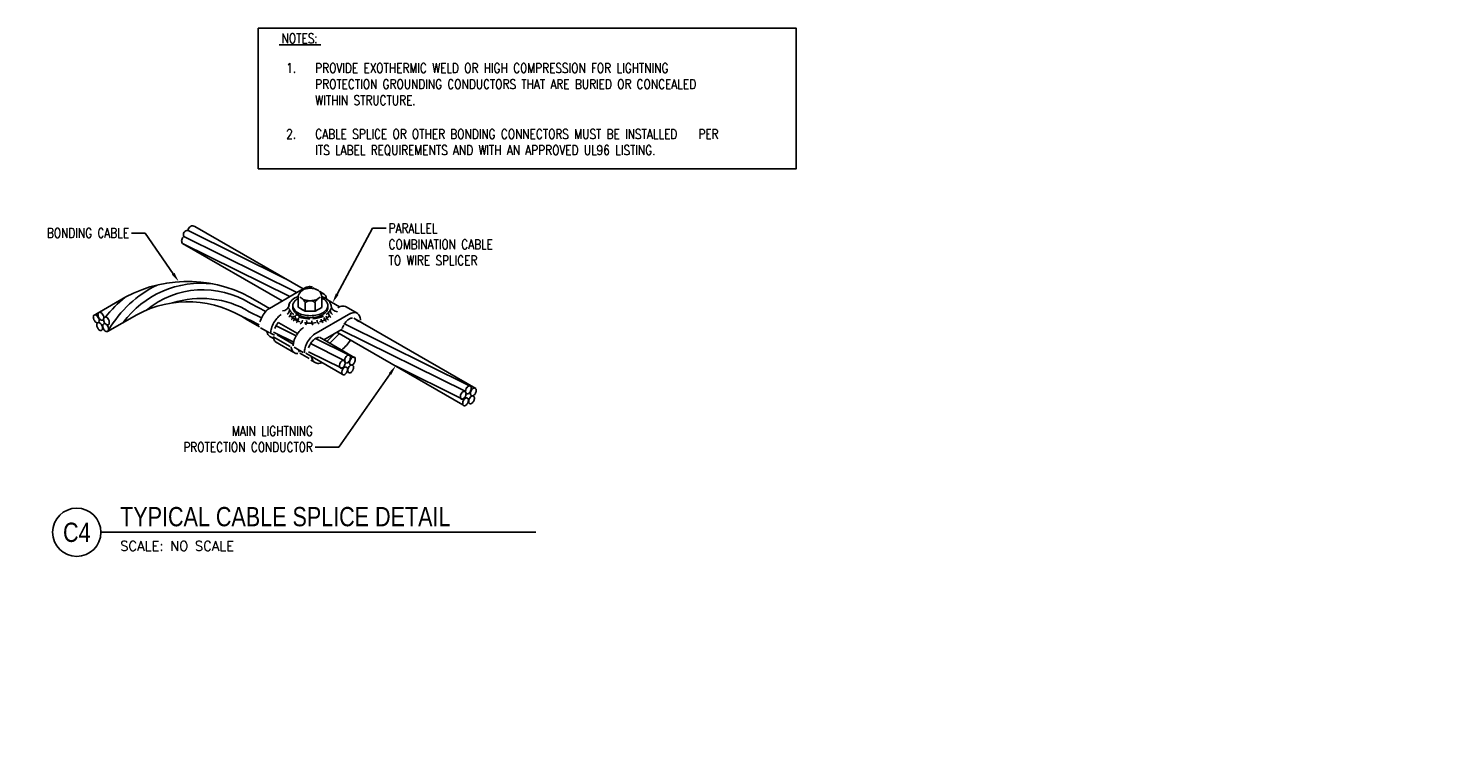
# Model space of a CAD drawing. Header units: inches. Extents: x 61.6 to 99, y -10.9 to 44.5.
# Tile 8 of 8: x 80.7 to 99, y 35 to 44.5. Entities that reach past the tile are written whole.
import ezdxf
from ezdxf import colors
from ezdxf.entities.mleader import LeaderData, LeaderLine
from ezdxf.enums import TextEntityAlignment as Align
from ezdxf.math import Vec2, Vec3

# ---------------------------------------------------------------- set-up
doc = ezdxf.new("R2010")
doc.units = ezdxf.units.IN
doc.header["$MEASUREMENT"] = 0
for name, color, linetype in [('E-ANNO-SYMB', 2, 'Continuous'), ('E-ANNO-TEXT', 2, 'Continuous'), ('E-DETL-GRPH', 3, 'Continuous'), ('E-DETL-PATT', 1, 'Continuous')]:
    doc.layers.add(name, color=color, linetype=linetype)
doc.styles.add('Annotative', font='romans.shx', dxfattribs={"width": 0.8})
doc.styles.add('ROMANS', font='ROMANS.shx', dxfattribs={"width": 0.8})
doc.styles.add('Title', font='swiss.ttf', dxfattribs={"height": 0.25})

# ---------------------------------------------------------------- blocks, each defined once
blk = doc.blocks.new('*U11')
for q in [(4.678, 0), (5.644, 0)]:
    blk.add_line((0, 0), q)
blk.add_circle((-0.313, 0), 0.313)
at = {"style": 'Title', "width": 0.8}
for tag, p, height in [('TITLE', (0.25, 0.078), 0.25), ('SCALE', (0.25, -0.177), 0.0984)]:
    blk.add_attdef(tag, p, '', height=height, dxfattribs=at)
blk.add_attdef('NUMBER', text='', height=0.25, dxfattribs=at).set_placement((-0.313, 0), align=Align.MIDDLE_CENTER)

msp = doc.modelspace()

# ---------------------------------------------------------------- hatches: boundary and pattern name
at = {"layer": 'E-DETL-PATT'}
h = msp.add_hatch(dxfattribs=at)
h.set_pattern_fill('AR-CONC', color=256)
h.set_pattern_definition([(50, (0.193, 2.1964), (7.1726, -0.62752), [0.75, -8.25]), (355, (0.193, 2.1964), (-1.3875, 7.5219), [0.6, -6.6]), (100.4514, (0.791, 2.144), (5.7851, 6.8944), [0.6374, -7.0114]), (46.184, (0.193, 4.196), (10.6724, -1.6552), [1.125, -12.375]), (96.636, (1.082, 4.058), (9.3466, 9.7412), [0.9561, -10.5171]), (351.184, (0.193, 4.196), (9.3466, 9.7412), [0.9, -9.9]), (21, (1.193, 3.6964), (5.96907, -4.0262), [0.75, -8.25]), (326, (1.193, 3.6964), (2.43315, 7.2515), [0.6, -6.6]), (71.4514, (1.6904, 3.361), (8.40222, 3.2253), [0.6374, -7.0114]), (37.5, (0.193, 2.1964), (0.1216, 3.32894), [0, -6.52, 0, -6.7, 0, -6.625]), (7.5, (0.193, 2.1964), (2.6307, 3.94412), [0, -3.82, 0, -6.37, 0, -2.525]), (327.5, (-2.037, 2.1964), (5.338224, -0.22555), [0, -2.5, 0, -7.8, 0, -10.35]), (317.5, (-3.037, 2.1964), (5.83186, 1.00105), [0, -3.25, 0, -5.18, 0, -7.35])])
h.paths.add_polyline_path([(97.4031, 36.0025), (97.5031, 36.0525), (97.5031, 36.1625), (96.5781, 36.1625), (96.5781, 36.1392), (96.4881, 36.1392), (96.4881, 36.1625), (96.2165, 36.1625), (96.2165, 36.2025), (96.4881, 36.2025), (96.4881, 36.2275), (96.5781, 36.2275), (96.5781, 36.2025), (97.5031, 36.2025), (97.5031, 36.3642), (96.1165, 36.3642), (96.1165, 35.5608), (97.5031, 35.5608), (97.5031, 35.8425), (96.5715, 35.8425), (96.5648, 35.8325), (96.548, 35.8213), (96.5331, 35.8192), (96.5215, 35.8208), (96.5098, 35.8258), (96.4946, 35.838), (96.4931, 35.8425), (96.2165, 35.8425), (96.2165, 35.8825), (96.4917, 35.8825), (96.4931, 35.8875), (96.5015, 35.8958), (96.5098, 35.9042), (96.5292, 35.9097), (96.552, 35.9065), (96.5696, 35.8918), (96.5736, 35.8825), (97.5631, 35.8825), (97.6031, 35.9025)])
h = msp.add_hatch(dxfattribs=at)
h.set_pattern_fill('AR-CONC', color=256)
h.set_pattern_definition([(50, (0.6326, 2.089), (7.1726, -0.62752), [0.75, -8.25]), (355, (0.633, 2.089), (-1.3875, 7.5219), [0.6, -6.6]), (100.4514, (1.2304, 2.037), (5.7851, 6.8944), [0.6374, -7.0114]), (46.184, (0.633, 4.089), (10.6724, -1.6552), [1.125, -12.375]), (96.636, (1.522, 3.951), (9.3466, 9.7412), [0.9561, -10.5171]), (351.184, (0.633, 4.089), (9.3466, 9.7412), [0.9, -9.9]), (21, (1.6326, 3.589), (5.96907, -4.0262), [0.75, -8.25]), (326, (1.633, 3.589), (2.43315, 7.2515), [0.6, -6.6]), (71.4514, (2.13, 3.254), (8.40222, 3.2253), [0.6374, -7.0114]), (37.5, (0.6326, 2.0892), (0.1216, 3.32894), [0, -6.52, 0, -6.7, 0, -6.625]), (7.5, (0.6326, 2.0892), (2.6307, 3.94412), [0, -3.82, 0, -6.37, 0, -2.525]), (327.5, (-1.5974, 2.0892), (5.338224, -0.22555), [0, -2.5, 0, -7.8, 0, -10.35]), (317.5, (-2.5974, 2.0892), (5.83186, 1.00105), [0, -3.25, 0, -5.18, 0, -7.35])])
h.paths.add_polyline_path([(97.8428, 35.8954), (97.9427, 35.9454), (97.9427, 36.0554), (97.0178, 36.0554), (97.0178, 36.032), (96.9278, 36.032), (96.9278, 36.0554), (96.6561, 36.0554), (96.6561, 36.0954), (96.9278, 36.0954), (96.9278, 36.1204), (97.0178, 36.1204), (97.0178, 36.0954), (97.9427, 36.0954), (97.9427, 36.257), (96.5561, 36.257), (96.5561, 35.4537), (97.9427, 35.4537), (97.9427, 35.7354), (97.0111, 35.7354), (97.0044, 35.7254), (96.9876, 35.7142), (96.9728, 35.712), (96.9611, 35.7137), (96.9494, 35.7187), (96.9343, 35.7309), (96.9328, 35.7354), (96.6561, 35.7354), (96.6561, 35.7754), (96.9313, 35.7754), (96.9328, 35.7804), (96.9411, 35.7887), (96.9494, 35.797), (96.9688, 35.8026), (96.9917, 35.7994), (97.0093, 35.7846), (97.0132, 35.7754), (98.0027, 35.7754), (98.0428, 35.7954)])
h = msp.add_hatch(dxfattribs=at)
h.set_pattern_fill('AR-CONC', color=256)
h.set_pattern_definition([(50, (0.386, 1.907), (7.1726, -0.62752), [0.75, -8.25]), (355, (0.386, 1.907), (-1.3875, 7.5219), [0.6, -6.6]), (100.4514, (0.984, 1.855), (5.7851, 6.8944), [0.6374, -7.0114]), (46.184, (0.386, 3.907), (10.6724, -1.6552), [1.125, -12.375]), (96.636, (1.275, 3.769), (9.3466, 9.7412), [0.9561, -10.5171]), (351.184, (0.386, 3.907), (9.3466, 9.7412), [0.9, -9.9]), (21, (1.386, 3.407), (5.96907, -4.0262), [0.75, -8.25]), (326, (1.386, 3.407), (2.43315, 7.2515), [0.6, -6.6]), (71.4514, (1.8834, 3.0716), (8.40222, 3.2253), [0.6374, -7.0114]), (37.5, (0.386, 1.907), (0.1216, 3.32894), [0, -6.52, 0, -6.7, 0, -6.625]), (7.5, (0.386, 1.907), (2.6307, 3.94412), [0, -3.82, 0, -6.37, 0, -2.525]), (327.5, (-1.844, 1.907), (5.338224, -0.22555), [0, -2.5, 0, -7.8, 0, -10.35]), (317.5, (-2.844, 1.907), (5.83186, 1.00105), [0, -3.25, 0, -5.18, 0, -7.35])])
h.paths.add_polyline_path([(97.5961, 35.7132), (97.6961, 35.7632), (97.6961, 35.8732), (96.7711, 35.8732), (96.7711, 35.8499), (96.6811, 35.8499), (96.6811, 35.8732), (96.4095, 35.8732), (96.4095, 35.9132), (96.6811, 35.9132), (96.6811, 35.9382), (96.7711, 35.9382), (96.7711, 35.9132), (97.6961, 35.9132), (97.6961, 36.0749), (96.3095, 36.0749), (96.3095, 35.2716), (97.6961, 35.2716), (97.6961, 35.5532), (96.7645, 35.5532), (96.7578, 35.5432), (96.741, 35.532), (96.7261, 35.5299), (96.7145, 35.5316), (96.7028, 35.5366), (96.6876, 35.5487), (96.6861, 35.5532), (96.4095, 35.5532), (96.4095, 35.5932), (96.6847, 35.5932), (96.6861, 35.5982), (96.6945, 35.6066), (96.7028, 35.6149), (96.7222, 35.6204), (96.745, 35.6172), (96.7627, 35.6025), (96.7666, 35.5932), (97.7561, 35.5932), (97.7961, 35.6132)])
h = msp.add_hatch(dxfattribs=at)
h.set_pattern_fill('AR-CONC', color=256)
h.set_pattern_definition([(50, (1.629, 1.656), (7.1726, -0.62752), [0.75, -8.25]), (355, (1.629, 1.656), (-1.3875, 7.5219), [0.6, -6.6]), (100.4514, (2.227, 1.6035), (5.7851, 6.8944), [0.6374, -7.0114]), (46.184, (1.629, 3.656), (10.6724, -1.6552), [1.125, -12.375]), (96.636, (2.518, 3.518), (9.3466, 9.7412), [0.9561, -10.5171]), (351.184, (1.629, 3.656), (9.3466, 9.7412), [0.9, -9.9]), (21, (2.629, 3.156), (5.96907, -4.0262), [0.75, -8.25]), (326, (2.629, 3.156), (2.43315, 7.2515), [0.6, -6.6]), (71.4514, (3.1265, 2.82), (8.40222, 3.2253), [0.6374, -7.0114]), (37.5, (1.629, 1.6558), (0.1216, 3.32894), [0, -6.52, 0, -6.7, 0, -6.625]), (7.5, (1.629, 1.656), (2.6307, 3.94412), [0, -3.82, 0, -6.37, 0, -2.525]), (327.5, (-0.601, 1.6558), (5.338224, -0.22555), [0, -2.5, 0, -7.8, 0, -10.35]), (317.5, (-1.601, 1.656), (5.83186, 1.00105), [0, -3.25, 0, -5.18, 0, -7.35])])
h.paths.add_polyline_path([(98.8392, 35.462), (98.9392, 35.512), (98.9392, 35.622), (98.0142, 35.622), (98.0142, 35.5986), (97.9242, 35.5986), (97.9242, 35.622), (97.6525, 35.622), (97.6525, 35.662), (97.9242, 35.662), (97.9242, 35.687), (98.0142, 35.687), (98.0142, 35.662), (98.9392, 35.662), (98.9392, 35.8236), (97.5525, 35.8236), (97.5525, 35.0203), (98.9392, 35.0203), (98.9392, 35.302), (98.0075, 35.302), (98.0009, 35.292), (97.9841, 35.2807), (97.9692, 35.2786), (97.9575, 35.2803), (97.9459, 35.2853), (97.9307, 35.2975), (97.9292, 35.302), (97.6525, 35.302), (97.6525, 35.342), (97.9278, 35.342), (97.9292, 35.347), (97.9375, 35.3553), (97.9459, 35.3636), (97.9652, 35.3692), (97.9881, 35.3659), (98.0057, 35.3512), (98.0097, 35.342), (98.9992, 35.342), (99.0392, 35.362)])

# ---------------------------------------------------------------- linework, layer by layer
at = {"layer": 'E-DETL-GRPH', "lineweight": -3}
for p, q in [((84.0619, 41.2043), (82.7995, 41.8288)), ((82.8877, 41.8821), (84.2912, 41.0719)), ((84.1194, 40.9727), (82.727, 41.6617)), ((82.7275, 41.6614), (84.0197, 40.9152)), ((84.2111, 41.0256), (82.7458, 41.7503)), ((84.2641, 41.0563), (84.1571, 40.9944)), ((84.3112, 41.0834), (84.2641, 41.0563)), ((84.4204, 41.0873), (84.4632, 41.0624)), ((84.5083, 41.0364), (84.5663, 41.0028)), ((81.5686, 40.7248), (81.9913, 40.9688)), ((83.8093, 40.7805), (83.6088, 40.8834)), ((83.701, 40.9088), (83.8547, 40.8199)), ((84.1571, 40.9944), (83.8547, 40.8199)), ((84.2271, 40.8342), (84.2271, 40.9487)), ((84.3213, 40.7818), (84.3213, 40.8964)), ((84.4484, 40.7818), (84.4484, 40.894)), ((84.5352, 40.9444), (84.5352, 40.8318)), ((84.6094, 40.9299), (84.7656, 40.8398)), ((84.8407, 40.8445), (85.0024, 40.7511)), ((81.7559, 40.5195), (82.1332, 40.7373)), ((83.7259, 40.581), (83.5744, 40.6683)), ((83.7529, 40.697), (83.5935, 40.7766)), ((83.7225, 40.6068), (83.6047, 40.6677)), ((84.3181, 40.7818), (84.2271, 40.8342)), ((84.2683, 40.8105), (84.3181, 40.7818)), ((84.4484, 40.7818), (84.3213, 40.7818)), ((84.4318, 40.4792), (84.9103, 40.7555)), ((84.5352, 40.8318), (84.4484, 40.7818)), ((84.4982, 40.8105), (84.5352, 40.8318)), ((86.5314, 39.7795), (84.9491, 40.6931)), ((83.7397, 40.568), (83.8572, 40.5003)), ((83.9198, 40.47), (83.8713, 40.498)), ((84.1701, 40.3831), (83.9074, 40.513)), ((84.2033, 40.4639), (83.9414, 40.5934)), ((84.1649, 40.3565), (83.9581, 40.476)), ((83.9776, 40.6324), (84.2208, 40.4919)), ((84.5598, 40.4128), (84.7997, 40.5516)), ((84.6021, 40.3884), (84.7188, 40.5048)), ((84.6387, 40.3673), (84.7641, 40.4927)), ((86.3663, 39.5677), (84.7309, 40.5119)), ((86.3951, 39.7454), (84.7838, 40.5424)), ((86.4514, 39.8147), (84.8285, 40.6175)), ((83.8605, 40.4564), (83.9086, 40.4287)), ((84.1243, 40.324), (83.9034, 40.4515)), ((83.9362, 40.3849), (84.1711, 40.2494)), ((84.2943, 40.2479), (84.1766, 40.3157)), ((84.8269, 40.1458), (84.3894, 40.3622)), ((84.8832, 40.2152), (84.4528, 40.4281)), ((84.9632, 40.1799), (84.5055, 40.4442)), ((84.2504, 40.2403), (84.3724, 40.1699)), ((84.7981, 39.9682), (84.3283, 40.2394)), ((84.793, 40.043), (84.3605, 40.2571)), ((84.4558, 40.1131), (84.3915, 40.1502)), ((86.3612, 39.6426), (85.4921, 40.0727))]:
    msp.add_line(p, q, dxfattribs=at)
msp.add_lwpolyline([(83.7096, 42.6303), (83.7096, 44.4506), (90.6903, 44.4506), (90.6903, 42.6303)], close=True, dxfattribs=at)
msp.add_lwpolyline([(83.9823, 44.2373), (84.5222, 44.2363)], dxfattribs=at)
msp.add_circle((84.2148, 40.7066), 0.028, dxfattribs=at)
for centre, radius, start, end in [((82.7921, 41.7761), 0.053, 81.94386, 209.17083), ((82.8596, 41.8289), 0.0601, 57.83988, 180.08232), ((82.7782, 41.697), 0.0622, 121.29188, 214.54615), ((83.0328, 39.8064), 1.46, 115.69742, 149.79839), ((82.972, 39.8788), 1.2665, 83.30543, 143.33434), ((82.7939, 39.4506), 1.7173, 58.11578, 117.8622), ((82.9943, 39.9074), 1.1533, 57.80102, 129.46059), ((84.3535, 40.9512), 0.1265, 123.87546, 181.25645), ((84.3348, 40.9679), 0.1024, 119.88213, 144.22498), ((84.3638, 40.918), 0.1602, 103.42264, 120.31588), ((84.3848, 40.9522), 0.1504, 95.75081, 120.09368), ((84.3834, 40.8375), 0.2431, 90.06422, 103.51372), ((84.3767, 41.031), 0.0712, 59.99435, 95.65141), ((84.3829, 40.8375), 0.2431, 74.80567, 89.93578), ((84.4025, 40.918), 0.1602, 60.02685, 73.96688), ((84.4315, 40.9679), 0.1024, 39.487, 60.11787), ((84.3854, 40.9507), 0.1498, 357.50484, 34.8629), ((83.0008, 39.7041), 1.6192, 128.82924, 141.81999), ((82.7961, 39.4994), 1.4043, 56.34314, 118.16908), ((82.9707, 39.7323), 1.216, 59.18916, 107.87731), ((84.0256, 40.8712), 0.0841, 270, 356.60126), ((84.2017, 40.8425), 0.0952, 144.40028, 175.91957), ((84.2872, 40.7812), 0.2003, 120.03059, 144.37353), ((84.2389, 40.8555), 0.0789, 144.29411, 179.9825), ((84.2385, 40.8557), 0.0785, 180.09937, 215.75644), ((84.3094, 40.8049), 0.1657, 119.78824, 144.29411), ((84.3438, 40.6832), 0.3136, 111.41756, 120.01231), ((84.3354, 41.0308), 0.1028, 215.55488, 239.89777), ((84.3638, 41.0807), 0.1602, 240.02687, 256.57741), ((84.1695, 40.8156), 0.1705, 29.82326, 43.27276), ((84.3835, 40.8203), 0.0982, 48.59791, 129.28698), ((84.3834, 41.1612), 0.2431, 256.48631, 269.93578), ((84.3829, 41.1612), 0.2431, 270.06422, 283.51369), ((84.4025, 41.0807), 0.1602, 283.42259, 299.97313), ((84.5986, 40.8179), 0.1705, 133.92976, 150.17674), ((84.5559, 40.8568), 0.1127, 119.69865, 136.25447), ((84.431, 41.0308), 0.1028, 300.10223, 324.44512), ((84.5221, 40.9468), 0.0714, 60.14095, 92.37178), ((84.419, 40.6834), 0.3132, 60.03705, 68.60153), ((84.4651, 40.8049), 0.1659, 35.61474, 65.0051), ((84.5217, 40.9472), 0.0713, 24.04934, 59.70642), ((84.4751, 40.7812), 0.2003, 35.62648, 59.96939), ((84.4505, 40.9137), 0.15, 9.82009, 24.65376), ((84.5361, 40.8557), 0.0785, 324.24355, 359.90062), ((84.5358, 40.8555), 0.0789, 0.01749, 35.63401), ((84.5606, 40.8425), 0.0952, 8.72353, 35.59446), ((84.7387, 40.8596), 0.0841, 181.80025, 270), ((84.8211, 40.7003), 0.1501, 95.69607, 121.77377), ((84.8132, 40.7789), 0.0712, 67.27044, 95.65141), ((81.597, 40.7097), 0.0261, 90, 180), ((81.6684, 40.7097), 0.0975, 180, 204), ((81.6507, 40.7018), 0.0782, 204, 233.39923), ((81.5868, 40.6892), 0.0477, 34.31076, 77.68924), ((81.6214, 40.6554), 0.0238, 223.23089, 2.76911), ((81.5235, 40.6406), 0.1275, 21.8075, 36.30698), ((81.6571, 40.743), 0.0261, 90, 180), ((81.7285, 40.743), 0.0975, 180, 204), ((81.7108, 40.7352), 0.0782, 204, 233.39923), ((81.5607, 40.6635), 0.0848, 355.25156, 16.74844), ((81.647, 40.7225), 0.0477, 34.31076, 77.68924), ((81.6816, 40.6887), 0.0238, 223.23089, 2.76911), ((81.5836, 40.6739), 0.1275, 21.8075, 36.30698), ((81.6208, 40.6969), 0.0848, 355.25156, 16.74844), ((81.7301, 40.6817), 0.0261, 90, 180), ((81.8015, 40.6817), 0.0975, 180, 204), ((81.7199, 40.6612), 0.0477, 34.31076, 77.68924), ((81.6566, 40.6127), 0.1275, 21.8075, 36.30698), ((81.6938, 40.6356), 0.0848, 355.25156, 16.74844), ((82.1657, 37.3311), 3.6336, 66.67089, 68.13986), ((84.073, 40.5427), 0.3553, 150.09693, 163.54644), ((84.0734, 40.5412), 0.3565, 136.46692, 149.91642), ((83.9858, 40.6249), 0.2352, 119.99923, 136.54972), ((84.2213, 40.4579), 0.3551, 136.49807, 149.94772), ((84.1351, 40.5402), 0.2359, 122.80684, 136.57152), ((84.0585, 40.7928), 0.0561, 300, 0), ((84.0773, 40.7555), 0.0561, 300, 0), ((84.2019, 40.8426), 0.0954, 195.47155, 215.58783), ((84.2869, 40.9041), 0.2003, 215.71651, 235.09235), ((84.2872, 40.8478), 0.2003, 216.59481, 239.36364), ((84.1096, 40.7223), 0.0561, 300, 0), ((84.2385, 40.8299), 0.0785, 180.09938, 215.7564), ((84.1371, 40.7044), 0.0561, 300, 0), ((84.3099, 40.9064), 0.1661, 215.55487, 239.89774), ((84.3094, 40.8807), 0.1657, 215.69095, 240.03383), ((84.3441, 40.946), 0.3138, 239.55719, 253.56831), ((84.1757, 40.6829), 0.0561, 300, 1.35611), ((84.3562, 40.9879), 0.2599, 240.08284, 256.63337), ((84.357, 40.9623), 0.2602, 239.92333, 256.47383), ((84.3437, 41.0022), 0.3138, 249.89502, 256.57167), ((84.2275, 40.6655), 0.0561, 300, 0), ((84.3811, 41.1584), 0.4745, 256.55184, 270.0014), ((84.3873, 41.1159), 0.3915, 256.53267, 269.98224), ((84.3873, 41.0901), 0.3915, 256.53265, 269.98213), ((84.2828, 40.6477), 0.0561, 314.0328, 14.0328), ((84.3872, 41.1168), 0.3925, 270.00149, 283.45092), ((84.3872, 41.091), 0.3925, 270.00139, 283.45094), ((84.4601, 40.6449), 0.0561, 166.42362, 226.42362), ((84.3817, 41.1582), 0.4741, 274.49574, 283.39503), ((84.5272, 40.6663), 0.0561, 180, 240), ((84.4184, 40.9879), 0.2599, 283.36665, 299.91716), ((84.4176, 40.9623), 0.2602, 283.52618, 300.07667), ((84.4182, 41.0022), 0.3139, 283.49946, 296.46676), ((84.4189, 40.9463), 0.3138, 285.57813, 299.34684), ((84.5821, 40.681), 0.0561, 180, 240), ((84.4647, 40.9064), 0.1661, 300.10226, 324.44512), ((84.4653, 40.8807), 0.1657, 299.96617, 324.30905), ((84.622, 40.6995), 0.0561, 180, 240), ((84.4751, 40.8478), 0.2003, 299.14212, 324.37348), ((84.4752, 40.9037), 0.2002, 305.06299, 324.3965), ((84.6486, 40.7172), 0.0561, 180, 240), ((84.5361, 40.8299), 0.0785, 324.24358, 359.90062), ((84.6816, 40.7514), 0.0561, 180, 240), ((84.5607, 40.8426), 0.0951, 324.31804, 344.91773), ((84.7034, 40.7868), 0.0561, 180, 240), ((84.971, 40.5461), 0.157, 120.07371, 136.62413), ((84.9663, 40.6161), 0.1502, 95.55783, 119.90064), ((84.9426, 40.5954), 0.1001, 95.78206, 120.125), ((84.9588, 40.6948), 0.0712, 67.53264, 95.65152), ((85.0451, 40.7496), 0.1011, 223.59086, 256.409), ((84.9589, 40.6946), 0.0713, 24.46495, 67.5284), ((84.8869, 40.6623), 0.1501, 1.75229, 24.30258), ((81.6414, 40.6096), 0.0261, 90, 180), ((81.7127, 40.6096), 0.0975, 180, 204), ((81.6951, 40.6017), 0.0782, 204, 233.39923), ((81.6312, 40.5891), 0.0477, 34.31076, 77.68924), ((81.6658, 40.5553), 0.0238, 223.23089, 2.76911), ((81.5679, 40.5405), 0.1275, 21.8075, 36.30698), ((81.605, 40.5634), 0.0848, 355.25156, 16.74844), ((81.7194, 40.5956), 0.0261, 90, 180), ((81.7907, 40.5956), 0.0975, 180, 204), ((81.7731, 40.5877), 0.0782, 204, 233.39923), ((81.7838, 40.6739), 0.0782, 204, 233.39923), ((81.7092, 40.5751), 0.0477, 34.31076, 77.68924), ((81.7438, 40.5413), 0.0238, 223.23089, 2.76911), ((81.7545, 40.6274), 0.0238, 223.23089, 2.76911), ((81.6459, 40.5265), 0.1275, 21.8075, 36.30698), ((81.683, 40.5494), 0.0848, 355.25156, 16.74844), ((83.9913, 40.5627), 0.1752, 193.76228, 204.14973), ((83.9075, 40.5255), 0.0835, 204.3268, 235.76071), ((84.107, 40.4924), 0.2357, 163.5217, 178.64289), ((84.2218, 40.4577), 0.3556, 149.95525, 163.4046), ((84.1549, 40.4899), 0.2373, 150.22848, 163.67798), ((84.154, 40.4888), 0.237, 140.22608, 149.89531), ((84.5127, 40.2897), 0.3551, 136.49807, 149.94757), ((84.4264, 40.3719), 0.2359, 122.80684, 136.57152), ((84.3806, 41.102), 0.4741, 261.35732, 270.06456), ((84.3807, 41.1028), 0.4749, 270.05444, 279.81636), ((84.5717, 40.29), 0.2352, 119.99923, 136.54973), ((85.0282, 40.4914), 0.2362, 151.74079, 163.46998), ((85.0286, 40.4909), 0.2368, 136.49805, 149.94757), ((84.0523, 40.4733), 0.1504, 188.30835, 204.17951), ((83.98, 40.4412), 0.0713, 204.46496, 247.91149), ((84.2872, 40.3381), 0.1505, 186.8321, 204.36605), ((84.3987, 40.324), 0.2361, 163.50184, 177.12058), ((84.5132, 40.2895), 0.3556, 150.61888, 163.4046), ((84.5439, 40.2418), 0.2354, 163.53223, 179.42576), ((84.6589, 40.2069), 0.3556, 149.95509, 163.4046), ((84.6594, 40.2072), 0.3559, 136.59037, 150.03987), ((84.5912, 40.2383), 0.2368, 149.92453, 163.37403), ((84.5922, 40.2385), 0.2375, 136.63639, 150.0859), ((84.5328, 40.2936), 0.1565, 119.84993, 136.40045), ((84.5052, 40.3428), 0.1001, 95.78206, 121.58111), ((84.5249, 40.6316), 0.441, 307.03618, 329.90542), ((84.215, 40.3055), 0.0713, 204.46491, 240.12204), ((84.2151, 40.3053), 0.0712, 239.99436, 275.65143), ((84.4028, 40.3252), 0.1752, 193.815, 204.14974), ((84.5727, 40.2271), 0.1748, 189.66883, 204.34701), ((84.4895, 40.1895), 0.0835, 204.36571, 233.87988), ((84.4894, 40.1892), 0.0832, 239.97099, 275.62808), ((84.4796, 40.2807), 0.1753, 275.88074, 287.96832), ((84.8862, 40.0516), 0.1275, 143.69302, 158.1925), ((84.8229, 40.1002), 0.0477, 102.31076, 145.68924), ((84.8127, 40.1207), 0.0261, 0, 90), ((84.7414, 40.1207), 0.0975, 336, 0), ((84.9162, 40.1417), 0.0848, 163.25156, 184.74844), ((84.8554, 40.1335), 0.0238, 177.23089, 316.76911), ((84.9533, 40.1187), 0.1275, 143.69302, 158.1925), ((84.89, 40.1673), 0.0477, 102.31076, 145.68924), ((84.8262, 40.18), 0.0782, 306.60077, 336), ((84.8799, 40.1878), 0.0261, 360, 90), ((84.9802, 40.1162), 0.0848, 163.25156, 184.74844), ((84.9195, 40.108), 0.0238, 177.23089, 316.76911), ((84.8085, 40.1878), 0.0975, 336, 0), ((85.0174, 40.0933), 0.1275, 143.69302, 158.1925), ((84.9541, 40.1418), 0.0477, 102.31076, 145.68924), ((84.8902, 40.1545), 0.0782, 306.60077, 336), ((84.9439, 40.1623), 0.0261, 0, 90), ((84.8725, 40.1623), 0.0975, 336, 0), ((84.8491, 40.0745), 0.0848, 163.25156, 184.74844), ((84.7883, 40.0664), 0.0238, 177.23089, 316.76911), ((84.8794, 39.9884), 0.0848, 163.25156, 184.74844), ((84.8186, 39.9802), 0.0238, 177.23089, 316.76911), ((84.9165, 39.9655), 0.1275, 143.69302, 158.1925), ((84.759, 40.1128), 0.0782, 306.60077, 336), ((84.8532, 40.014), 0.0477, 102.31076, 145.68924), ((84.7893, 40.0267), 0.0782, 306.60077, 336), ((84.843, 40.0345), 0.0261, 0, 90), ((84.7717, 40.0345), 0.0975, 336, 0), ((84.9573, 40.0141), 0.0848, 163.25156, 184.74844), ((84.8966, 40.0059), 0.0238, 177.23089, 316.76911), ((84.9945, 39.9912), 0.1275, 143.69302, 158.1925), ((84.9312, 40.0398), 0.0477, 102.31076, 145.68924), ((84.8673, 40.0524), 0.0782, 306.60077, 336), ((84.921, 40.0603), 0.0261, 360, 90), ((84.8496, 40.0603), 0.0975, 336, 0), ((86.3911, 39.6998), 0.0477, 102.31076, 145.68924), ((86.3809, 39.7203), 0.0261, 360, 90), ((86.4844, 39.7412), 0.0848, 163.25156, 184.74844), ((86.5215, 39.7183), 0.1275, 143.69302, 158.1925), ((86.4582, 39.7669), 0.0477, 102.31076, 145.68924), ((86.3944, 39.7795), 0.0782, 306.60077, 336), ((86.4481, 39.7874), 0.0261, 0, 90), ((86.5484, 39.7157), 0.0848, 163.25156, 184.74844), ((86.3767, 39.7874), 0.0975, 336, 0), ((86.5856, 39.6928), 0.1275, 143.69302, 158.1925), ((86.5223, 39.7414), 0.0477, 102.31076, 145.68924), ((86.5121, 39.7619), 0.0261, 360, 90), ((86.4407, 39.7619), 0.0975, 336, 0), ((86.4173, 39.6741), 0.0848, 163.25156, 184.74844), ((86.3565, 39.6659), 0.0238, 177.23089, 316.76911), ((86.4544, 39.6512), 0.1275, 143.69302, 158.1925), ((86.4476, 39.588), 0.0848, 163.25156, 184.74844), ((86.3868, 39.5798), 0.0238, 177.23089, 316.76911), ((86.4847, 39.565), 0.1275, 143.69302, 158.1925), ((86.3272, 39.7124), 0.0782, 306.60077, 336), ((86.4214, 39.6136), 0.0477, 102.31076, 145.68924), ((86.3096, 39.7203), 0.0975, 336, 0), ((86.4236, 39.7331), 0.0238, 177.23089, 316.76911), ((86.3575, 39.6263), 0.0782, 306.60077, 336), ((86.4112, 39.6341), 0.0261, 360, 90), ((86.3399, 39.6341), 0.0975, 336, 0), ((86.5255, 39.6137), 0.0848, 163.25156, 184.74844), ((86.4648, 39.6055), 0.0238, 177.23089, 316.76911), ((86.5627, 39.5907), 0.1275, 143.69302, 158.1925), ((86.4994, 39.6393), 0.0477, 102.31076, 145.68924), ((86.4877, 39.7076), 0.0238, 177.23089, 316.76911), ((86.4355, 39.652), 0.0782, 306.60077, 336), ((86.4892, 39.6598), 0.0261, 0, 90), ((86.4584, 39.754), 0.0782, 306.60077, 336), ((86.4178, 39.6598), 0.0975, 336, 0)]:
    msp.add_arc(centre, radius, start, end, dxfattribs=at)

# ---------------------------------------------------------------- block references
at = {"layer": 'E-ANNO-SYMB', "lineweight": -3}
ref = msp.add_blockref('*U11', (81.6689, 37.9168), dxfattribs=at)
ref.add_attrib('SCALE', 'SCALE: NO SCALE', dxfattribs={"layer": '0', "height": 0.125, "style": 'ROMANS'}).set_placement((81.9189, 37.74), align=Align.MIDDLE_LEFT)
ref.add_attrib('TITLE', 'TYPICAL CABLE SPLICE DETAIL', (81.9189, 37.9949), dxfattribs={"layer": '0', "height": 0.25, "style": 'Title', "width": 0.8})
ref.add_attrib('NUMBER', 'C4', dxfattribs={"layer": '0', "height": 0.25, "style": 'Title', "width": 0.8}).set_placement((81.3563, 37.9168), align=Align.MIDDLE_CENTER)

# ---------------------------------------------------------------- texts
at = {"layer": 'E-ANNO-TEXT', "lineweight": -3, "char_height": 0.125, "style": 'Annotative'}
for s, insert, width, attachment_point in [('NOTES:', (84.014, 44.2574), 0.387976, 7), ('\\pxi-3,l3,t3;1.^IPROVIDE EXOTHERMIC WELD OR HIGH COMPRESSION FOR LIGHTNING PROTECTION GROUNDING CONDUCTORS THAT ARE BURIED OR CONCEALED WITHIN STRUCTURE.', (84.0746, 43.9968), 6.29485, 1), ('\\pxi-3,l3,t3;2.^ICABLE SPLICE OR OTHER BONDING CONNECTORS MUST BE INSTALLED    PER ITS LABEL REQUIREMENTS AND WITH AN APPROVED UL96 LISTING.', (84.0746, 43.1415), 6.29485, 1)]:
    msp.add_mtext(s, dxfattribs=dict(at, insert=insert, width=width, attachment_point=attachment_point))

# ---------------------------------------------------------------- leaders
at = {"layer": 'E-ANNO-TEXT', "lineweight": -3}
ml = msp.add_multileader_mtext('Standard', dxfattribs=at)
ml.set_content('BONDING CABLE', color=256, style='Annotative')
ml.set_leader_properties(color=1, linetype='ByLayer', lineweight=-1)
ml.build(insert=Vec2(0, 0))
ml.multileader.update_dxf_attribs({"text_right_attachment_type": 3, "dogleg_length": 0.1782, "arrow_head_size": 0.125})
ctx = ml.context
ctx.base_point, ctx.char_height, ctx.arrow_head_size, ctx.landing_gap_size, ctx.plane_origin = Vec3(80.8226, 41.7964), 0.125, 0.125, 0.0312, Vec3(82.3618, 41.7964)
ctx.right_attachment, ctx.text_align_type = 3, 2
notes = []
notes.append((ctx, [(0, (1, 1, 0), (82.2443, 41.7964), (-1, 0), 0.1782, [(0, [(82.6787, 41.1655)], 0, [])])]))
ctx.mtext.insert, ctx.mtext.alignment, ctx.mtext.flow_direction = Vec3(82.0348, 41.8589), 3, 5
ml = msp.add_multileader_mtext('Standard', dxfattribs=at)
ml.set_content('PARALLEL\\PCOMBINATION CABLE\\PTO WIRE SPLICER', color=256, style='Annotative')
ml.set_leader_properties(color=1, linetype='ByLayer', lineweight=-1)
ml.build(insert=Vec2(0, 0))
ml.multileader.update_dxf_attribs({"text_right_attachment_type": 3, "dogleg_length": 0.1782, "arrow_head_size": 0.125})
ctx = ml.context
ctx.base_point, ctx.char_height, ctx.arrow_head_size, ctx.landing_gap_size, ctx.plane_origin = Vec3(85.3695, 41.8572), 0.125, 0.125, 0.0312, Vec3(85.1913, 41.8572)
ctx.right_attachment = 3
notes.append((ctx, [(0, (1, 1, 0), (85.1913, 41.8572), (1, 0), 0.1782, [(0, [(84.6749, 40.8921)], 0, [])])]))
ctx.mtext.insert, ctx.mtext.flow_direction = Vec3(85.4008, 41.9197), 5
ml = msp.add_multileader_mtext('Standard', dxfattribs=at)
ml.set_content('MAIN LIGHTNING\\PPROTECTION CONDUCTOR', color=256, style='Annotative')
ml.set_leader_properties(color=1, linetype='ByLayer', lineweight=-1)
ml.build(insert=Vec2(0, 0))
ml.multileader.update_dxf_attribs({"text_right_attachment_type": 3, "dogleg_length": 0.1782, "arrow_head_size": 0.125})
ctx = ml.context
ctx.base_point, ctx.char_height, ctx.arrow_head_size, ctx.landing_gap_size, ctx.plane_origin = Vec3(82.531, 39.2291), 0.125, 0.125, 0.0312, Vec3(84.8723, 39.0207)
ctx.right_attachment, ctx.text_align_type = 3, 2
notes.append((ctx, [(0, (1, 1, 0), (84.7548, 39.0207), (-1, 0), 0.3042, [(0, [(85.4921, 40.0727)], 0, [])])]))
ctx.mtext.insert, ctx.mtext.alignment, ctx.mtext.flow_direction = Vec3(84.4194, 39.2916), 3, 5
for ctx, leaders in notes:
    for number, flags, end, landing, length, lines in leaders:
        leader = LeaderData()
        leader.index, (leader.has_last_leader_line, leader.has_dogleg_vector, leader.attachment_direction) = number, flags
        leader.last_leader_point, leader.dogleg_vector, leader.dogleg_length = Vec3(end), Vec3(landing), length
        for number, points, colour, breaks in lines:
            line = LeaderLine()
            line.index, line.vertices, line.color, line.breaks = number, Vec3.list(points), colors.encode_raw_color(colour), breaks
            leader.lines.append(line)
        ctx.leaders.append(leader)

doc.saveas('drawing.dxf')
